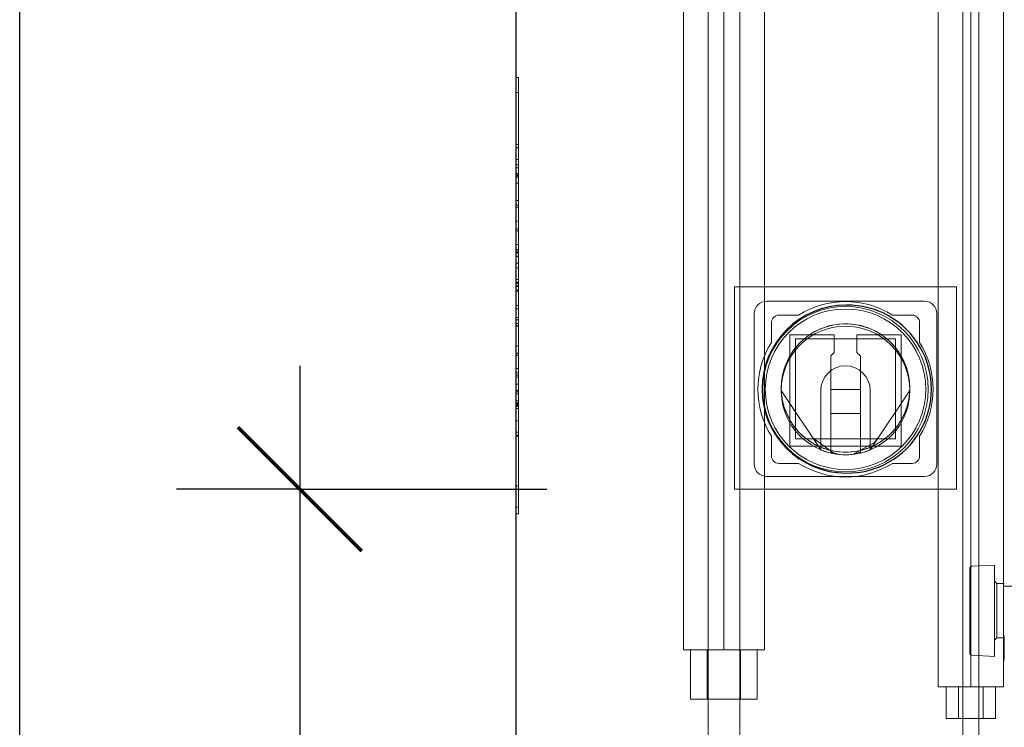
# Model space of a CAD drawing. Header units: millimetres. Extents: x -14962 to -11715, y -600 to 2729.
# Tile 21 of 41: x -14911 to -14512, y 1914 to 2200. Entities that reach past the tile are written whole.
import ezdxf

# ---------------------------------------------------------------- set-up
doc = ezdxf.new("R2010")
doc.units = ezdxf.units.MM
for name, color, linetype, lineweight in [('A-ANNO-DIMS', 211, 'Continuous', 30), ('A-ANNO-DIMS-20', 211, 'Continuous', 30), ('A-GENM', 13, 'Continuous', 18), ('A-WALL', 113, 'Continuous', 25), ('E-ELEC-FIXT', 91, 'Continuous', 18), ('M-EQPM', 50, 'Continuous', 18), ('P-PIPE', 3, 'Continuous', 18), ('P-PIPE-CNTR', 3, 'Continuous', 18)]:
    doc.layers.add(name, color=color, linetype=linetype, lineweight=lineweight)
doc.styles.add('Trebuchet MS', font='trebuc.ttf', dxfattribs={"height": 50})
doc.dimstyles.new('Cotes_linéaires', dxfattribs={"dimscale": 304.8, "dimtxt": 51.547545, "dimasz": 0.164042, "dimexe": 0.164042, "dimexo": 0.0625, "dimgap": 0.013123, "dimtad": 1, "dimdec": 0, "dimzin": 0, "dimdsep": 46, "dimtxsty": 'Trebuchet MS', "dimblk1": 'OBLIQUE', "dimblk2": 'OBLIQUE', "dimsah": 1, "dimcen": 0.09, "dimdle": 0.164042, "dimazin": 0, "dimtfac": 1, "dimtdec": 4, "dimtix": 1, "dimtmove": 0, "dimatfit": 3, "dimfxl": 0.328084, "dimfxlon": 1, "dimtvp": 1, "dimtfill": 1, "dimtolj": 1, "dimtzin": 0, "dimarcsym": 2})

# ---------------------------------------------------------------- blocks, each defined once
blk = doc.blocks.new('Logo_Geometry_SD_3Dx10- - Mur_horizontal-1137753-Elévation Sud')
at = {"layer": 'M-EQPM'}
for p, q in [((-14709.55, 2167.4), (-14709.55, 2176.72)), ((-14709.55, 2176.72), (-14709.55, 2109.1)), ((-14709.55, 2176.72), (-14708.55, 2176.72)), ((-14708.55, 2109.1), (-14708.55, 2176.72)), ((-14708.55, 2176.72), (-14708.55, 2167.4)), ((-14708.55, 2170.69), (-14709.55, 2170.69)), ((-14709.55, 2170.69), (-14709.55, 2114.68)), ((-14708.55, 2114.68), (-14708.55, 2170.69)), ((-14709.55, 2167.4), (-14709.55, 2136.87)), ((-14708.55, 2136.87), (-14708.55, 2167.4)), ((-14708.55, 2149.55), (-14709.55, 2149.55)), ((-14709.55, 2141.75), (-14709.55, 2149.55)), ((-14708.55, 2149.55), (-14708.55, 2141.75)), ((-14709.55, 2148.28), (-14709.55, 2143.47)), ((-14709.55, 2148.28), (-14708.55, 2148.28)), ((-14708.55, 2143.47), (-14708.55, 2148.28)), ((-14709.55, 2143.47), (-14709.55, 2125.07)), ((-14709.55, 2143.47), (-14708.55, 2143.47)), ((-14709.55, 2133.95), (-14709.55, 2141.75)), ((-14708.55, 2125.07), (-14708.55, 2143.47)), ((-14708.55, 2141.75), (-14708.55, 2133.95)), ((-14709.55, 2132.06), (-14709.55, 2141.38)), ((-14709.55, 2141.38), (-14709.55, 2083.1)), ((-14709.55, 2141.38), (-14708.55, 2141.38)), ((-14708.55, 2140.09), (-14709.55, 2140.09)), ((-14709.55, 2140.09), (-14709.55, 2125)), ((-14709.55, 2137.8), (-14709.55, 2033.15)), ((-14709.55, 2033.15), (-14709.55, 2137.8)), ((-14708.55, 2137.8), (-14709.55, 2137.8)), ((-14709.55, 2137.8), (-14708.55, 2137.8)), ((-14708.55, 2083.1), (-14708.55, 2141.38)), ((-14708.55, 2141.38), (-14708.55, 2132.06)), ((-14708.55, 2125), (-14708.55, 2140.09)), ((-14708.55, 2137.8), (-14708.55, 2033.15)), ((-14708.55, 2033.15), (-14708.55, 2137.8)), ((-14709.55, 2031.85), (-14709.55, 2137.38)), ((-14709.55, 2137.38), (-14709.55, 2090.27)), ((-14709.55, 2137.38), (-14708.55, 2137.38)), ((-14709.55, 2090.16), (-14709.55, 2136.87)), ((-14709.55, 2136.87), (-14708.55, 2136.87)), ((-14708.55, 2136.33), (-14709.55, 2136.33)), ((-14709.55, 2136.33), (-14709.55, 2127.41)), ((-14709.55, 2133.95), (-14708.55, 2133.95)), ((-14708.55, 2090.27), (-14708.55, 2137.38)), ((-14708.55, 2137.38), (-14708.55, 2031.85)), ((-14708.55, 2136.87), (-14708.55, 2090.16)), ((-14708.55, 2127.41), (-14708.55, 2136.33)), ((-14709.55, 2132.06), (-14709.55, 2101.53)), ((-14709.55, 2130.51), (-14709.55, 2086.87)), ((-14708.55, 2101.53), (-14708.55, 2132.06)), ((-14708.55, 2086.87), (-14708.55, 2130.51)), ((-14709.55, 2127.41), (-14709.55, 2118.5)), ((-14708.55, 2126.89), (-14709.55, 2126.89)), ((-14709.55, 2115.52), (-14709.55, 2126.89)), ((-14708.55, 2118.5), (-14708.55, 2127.41)), ((-14708.55, 2126.89), (-14708.55, 2115.52)), ((-14709.55, 2125.07), (-14709.55, 2011.02)), ((-14709.55, 2125.07), (-14708.55, 2125.07)), ((-14709.55, 2125), (-14709.55, 2115.52)), ((-14709.55, 2125), (-14708.55, 2125)), ((-14708.55, 2124.18), (-14709.55, 2124.18)), ((-14709.55, 2090.27), (-14709.55, 2124.18)), ((-14709.55, 2124.18), (-14709.55, 2045.05)), ((-14709.55, 2124.18), (-14708.55, 2124.18)), ((-14708.55, 2011.02), (-14708.55, 2125.07)), ((-14708.55, 2115.52), (-14708.55, 2125)), ((-14708.55, 2045.05), (-14708.55, 2124.18)), ((-14708.55, 2124.18), (-14708.55, 2090.27)), ((-14709.55, 2098.3), (-14709.55, 2120.66)), ((-14709.55, 2118.5), (-14708.55, 2118.5)), ((-14708.55, 2120.66), (-14708.55, 2098.3)), ((-14709.55, 2115.52), (-14708.55, 2115.52)), ((-14709.55, 2109.1), (-14709.55, 2114.68)), ((-14709.55, 2114.68), (-14708.55, 2114.68)), ((-14708.55, 2114.68), (-14708.55, 2109.1)), ((-14709.55, 2109.1), (-14708.55, 2109.1)), ((-14708.55, 2107.05), (-14709.55, 2107.05)), ((-14708.55, 2107.05), (-14709.55, 2107.05)), ((-14709.55, 2107.05), (-14709.55, 2106.21)), ((-14709.55, 2107.05), (-14709.55, 2106.14)), ((-14709.55, 2107.05), (-14709.55, 2106.21)), ((-14709.55, 2107.05), (-14709.55, 2106.14)), ((-14708.55, 2107.03), (-14709.55, 2107.03)), ((-14709.55, 2107.03), (-14709.55, 2105.8)), ((-14709.55, 2106.95), (-14709.55, 2092.33)), ((-14709.55, 2106.95), (-14708.55, 2106.95)), ((-14709.55, 2106.21), (-14709.55, 2092.04)), ((-14709.55, 2106.21), (-14709.55, 2092.04)), ((-14709.55, 2106.14), (-14709.55, 2079.5)), ((-14709.55, 2106.14), (-14709.55, 2079.5)), ((-14709.55, 2106.14), (-14708.55, 2106.14)), ((-14709.55, 2106.14), (-14708.55, 2106.14)), ((-14709.55, 2105.8), (-14709.55, 2093.39)), ((-14708.55, 2105.74), (-14709.55, 2105.74)), ((-14709.55, 2105.74), (-14709.55, 2033.15)), ((-14709.55, 2033.15), (-14709.55, 2105.74)), ((-14709.55, 2105.74), (-14709.55, 2050.04)), ((-14709.55, 2050.04), (-14709.55, 2105.74)), ((-14709.55, 2105.74), (-14709.55, 2058.93)), ((-14709.55, 2062.35), (-14709.55, 2105.74)), ((-14709.55, 2105.74), (-14709.55, 2033.15)), ((-14709.55, 2060.66), (-14709.55, 2105.74)), ((-14709.55, 2105.74), (-14709.55, 2094.89)), ((-14709.55, 2105.74), (-14709.55, 2058.93)), ((-14709.55, 2062.35), (-14709.55, 2105.74)), ((-14709.55, 2105.74), (-14709.55, 2033.15)), ((-14709.55, 2060.66), (-14709.55, 2105.74)), ((-14708.55, 2105.74), (-14709.55, 2105.74)), ((-14708.55, 2105.74), (-14709.55, 2105.74)), ((-14709.55, 2105.74), (-14708.55, 2105.74)), ((-14709.55, 2105.74), (-14708.55, 2105.74)), ((-14709.55, 2105.74), (-14708.55, 2105.74)), ((-14709.55, 2105.74), (-14708.55, 2105.74)), ((-14709.55, 2105.74), (-14708.55, 2105.74)), ((-14709.55, 2105.74), (-14708.55, 2105.74)), ((-14708.55, 2105.74), (-14709.55, 2105.74)), ((-14709.55, 2105.74), (-14708.55, 2105.74)), ((-14709.55, 2105.74), (-14708.55, 2105.74)), ((-14709.55, 2105.74), (-14708.55, 2105.74)), ((-14708.55, 2106.14), (-14708.55, 2107.05)), ((-14708.55, 2106.21), (-14708.55, 2107.05)), ((-14708.55, 2106.14), (-14708.55, 2107.05)), ((-14708.55, 2106.21), (-14708.55, 2107.05)), ((-14708.55, 2105.8), (-14708.55, 2107.03)), ((-14708.55, 2092.33), (-14708.55, 2106.95)), ((-14708.55, 2092.04), (-14708.55, 2106.21)), ((-14708.55, 2092.04), (-14708.55, 2106.21)), ((-14708.55, 2079.5), (-14708.55, 2106.14)), ((-14708.55, 2079.5), (-14708.55, 2106.14)), ((-14708.55, 2093.39), (-14708.55, 2105.8)), ((-14708.55, 2105.74), (-14708.55, 2050.04)), ((-14708.55, 2050.04), (-14708.55, 2105.74)), ((-14708.55, 2105.74), (-14708.55, 2033.15)), ((-14708.55, 2033.15), (-14708.55, 2105.74)), ((-14708.55, 2105.74), (-14708.55, 2060.66)), ((-14708.55, 2033.15), (-14708.55, 2105.74)), ((-14708.55, 2105.74), (-14708.55, 2062.35)), ((-14708.55, 2058.93), (-14708.55, 2105.74)), ((-14708.55, 2094.89), (-14708.55, 2105.74)), ((-14708.55, 2105.74), (-14708.55, 2060.66)), ((-14708.55, 2033.15), (-14708.55, 2105.74)), ((-14708.55, 2105.74), (-14708.55, 2062.35)), ((-14708.55, 2058.93), (-14708.55, 2105.74)), ((-14708.55, 2105.54), (-14709.55, 2105.54)), ((-14709.55, 2105.54), (-14709.55, 2104.19)), ((-14709.55, 2031.85), (-14709.55, 2104.44)), ((-14709.55, 2104.44), (-14709.55, 2094.89)), ((-14709.55, 2104.44), (-14709.55, 2031.85)), ((-14709.55, 2031.85), (-14709.55, 2104.44)), ((-14709.55, 2104.44), (-14709.55, 2093.39)), ((-14709.55, 2031.85), (-14709.55, 2104.44)), ((-14709.55, 2104.44), (-14708.55, 2104.44)), ((-14709.55, 2104.44), (-14708.55, 2104.44)), ((-14708.55, 2104.44), (-14709.55, 2104.44)), ((-14709.55, 2104.44), (-14708.55, 2104.44)), ((-14708.55, 2104.44), (-14709.55, 2104.44)), ((-14709.55, 2104.44), (-14708.55, 2104.44)), ((-14709.55, 2104.29), (-14709.55, 2092.22)), ((-14709.55, 2104.29), (-14708.55, 2104.29)), ((-14709.55, 2104.19), (-14709.55, 2090.56)), ((-14708.55, 2104.19), (-14709.55, 2104.19)), ((-14708.55, 2104.19), (-14708.55, 2105.54)), ((-14708.55, 2094.89), (-14708.55, 2104.44)), ((-14708.55, 2104.44), (-14708.55, 2031.85)), ((-14708.55, 2104.44), (-14708.55, 2031.85)), ((-14708.55, 2031.85), (-14708.55, 2104.44)), ((-14708.55, 2104.44), (-14708.55, 2031.85)), ((-14708.55, 2093.39), (-14708.55, 2104.44)), ((-14708.55, 2092.22), (-14708.55, 2104.29)), ((-14708.55, 2090.56), (-14708.55, 2104.19)), ((-14709.55, 2064.16), (-14709.55, 2101.53)), ((-14709.55, 2101.53), (-14708.55, 2101.53)), ((-14709.55, 2099.66), (-14709.55, 2057.16)), ((-14709.55, 2087.58), (-14709.55, 2099.66)), ((-14708.55, 2099.66), (-14709.55, 2099.66)), ((-14709.55, 2092.41), (-14709.55, 2098.3)), ((-14708.55, 2101.53), (-14708.55, 2064.16)), ((-14708.55, 2099.66), (-14708.55, 2087.58)), ((-14708.55, 2057.16), (-14708.55, 2099.66)), ((-14708.55, 2098.3), (-14708.55, 2092.41)), ((-14709.55, 2094.89), (-14709.55, 2076.92)), ((-14709.55, 2094.89), (-14708.55, 2094.89)), ((-14709.55, 2094.89), (-14708.55, 2094.89)), ((-14708.55, 2093.9), (-14709.55, 2093.9)), ((-14709.55, 2093.27), (-14709.55, 2093.9)), ((-14709.55, 2093.27), (-14709.55, 2093.9)), ((-14708.55, 2093.85), (-14709.55, 2093.85)), ((-14708.55, 2093.85), (-14709.55, 2093.85)), ((-14709.55, 2093.29), (-14709.55, 2093.85)), ((-14709.55, 2093.29), (-14709.55, 2093.85)), ((-14708.55, 2093.71), (-14709.55, 2093.71)), ((-14709.55, 2092.33), (-14709.55, 2093.71)), ((-14709.55, 2075.09), (-14709.55, 2093.71)), ((-14708.55, 2076.92), (-14708.55, 2094.89)), ((-14708.55, 2093.9), (-14708.55, 2093.27)), ((-14708.55, 2093.9), (-14708.55, 2093.27)), ((-14708.55, 2093.85), (-14708.55, 2093.29)), ((-14708.55, 2093.85), (-14708.55, 2093.29)), ((-14708.55, 2093.71), (-14708.55, 2075.09)), ((-14708.55, 2093.71), (-14708.55, 2092.33)), ((-14709.55, 2093.39), (-14708.55, 2093.39)), ((-14709.55, 2079.5), (-14709.55, 2093.29)), ((-14709.55, 2084.44), (-14709.55, 2093.29)), ((-14709.55, 2079.5), (-14709.55, 2093.29)), ((-14709.55, 2084.44), (-14709.55, 2093.29)), ((-14709.55, 2093.29), (-14708.55, 2093.29)), ((-14709.55, 2093.29), (-14708.55, 2093.29)), ((-14709.55, 2076.08), (-14709.55, 2093.27)), ((-14709.55, 2076.08), (-14709.55, 2093.27)), ((-14709.55, 2093.27), (-14708.55, 2093.27)), ((-14709.55, 2093.27), (-14708.55, 2093.27)), ((-14708.55, 2093.25), (-14709.55, 2093.25)), ((-14709.55, 2078.66), (-14709.55, 2093.25)), ((-14709.55, 2092.41), (-14709.55, 2080.05)), ((-14709.55, 2092.33), (-14708.55, 2092.33)), ((-14709.55, 2075.24), (-14709.55, 2092.24)), ((-14709.55, 2092.22), (-14709.55, 2076.32)), ((-14709.55, 2092.22), (-14708.55, 2092.22)), ((-14709.55, 2084.44), (-14709.55, 2092.04)), ((-14709.55, 2084.44), (-14709.55, 2092.04)), ((-14709.55, 2092.04), (-14708.55, 2092.04)), ((-14709.55, 2092.04), (-14708.55, 2092.04)), ((-14709.55, 2090.56), (-14709.55, 2077.14)), ((-14709.55, 2090.56), (-14708.55, 2090.56)), ((-14709.55, 2090.27), (-14709.55, 2080.27)), ((-14709.55, 2080.27), (-14709.55, 2090.27)), ((-14709.55, 2083.1), (-14709.55, 2090.16)), ((-14709.55, 2090.16), (-14708.55, 2090.16)), ((-14708.55, 2093.29), (-14708.55, 2084.44)), ((-14708.55, 2093.29), (-14708.55, 2079.5)), ((-14708.55, 2093.29), (-14708.55, 2084.44)), ((-14708.55, 2093.29), (-14708.55, 2079.5)), ((-14708.55, 2093.27), (-14708.55, 2076.08)), ((-14708.55, 2093.27), (-14708.55, 2076.08)), ((-14708.55, 2093.25), (-14708.55, 2078.66)), ((-14708.55, 2080.05), (-14708.55, 2092.41)), ((-14708.55, 2092.24), (-14708.55, 2075.24)), ((-14708.55, 2076.32), (-14708.55, 2092.22)), ((-14708.55, 2092.04), (-14708.55, 2084.44)), ((-14708.55, 2092.04), (-14708.55, 2084.44)), ((-14708.55, 2077.14), (-14708.55, 2090.56)), ((-14708.55, 2080.27), (-14708.55, 2090.27)), ((-14708.55, 2090.27), (-14708.55, 2080.27)), ((-14708.55, 2090.16), (-14708.55, 2083.1)), ((-14709.55, 2087.58), (-14709.55, 2056.24)), ((-14709.55, 2086.87), (-14709.55, 2079.28)), ((-14708.55, 2056.24), (-14708.55, 2087.58)), ((-14708.55, 2079.28), (-14708.55, 2086.87)), ((-14709.55, 2084.44), (-14708.55, 2084.44)), ((-14709.55, 2084.44), (-14708.55, 2084.44)), ((-14709.55, 2083.1), (-14708.55, 2083.1)), ((-14709.55, 2080.27), (-14709.55, 2031.85)), ((-14709.55, 2045.05), (-14709.55, 2080.27)), ((-14709.55, 2080.05), (-14709.55, 2043.64)), ((-14709.55, 2073.78), (-14709.55, 2079.5)), ((-14709.55, 2079.5), (-14709.55, 2033.15)), ((-14709.55, 2073.78), (-14709.55, 2079.5)), ((-14709.55, 2079.5), (-14709.55, 2033.15)), ((-14709.55, 2079.5), (-14708.55, 2079.5)), ((-14709.55, 2079.5), (-14708.55, 2079.5)), ((-14709.55, 2071.93), (-14709.55, 2079.28)), ((-14709.55, 2031.85), (-14709.55, 2078.66)), ((-14709.55, 2078.66), (-14708.55, 2078.66)), ((-14708.55, 2031.85), (-14708.55, 2080.27)), ((-14708.55, 2080.27), (-14708.55, 2045.05)), ((-14708.55, 2043.64), (-14708.55, 2080.05)), ((-14708.55, 2033.15), (-14708.55, 2079.5)), ((-14708.55, 2079.5), (-14708.55, 2073.78)), ((-14708.55, 2033.15), (-14708.55, 2079.5)), ((-14708.55, 2079.5), (-14708.55, 2073.78)), ((-14708.55, 2079.28), (-14708.55, 2071.93)), ((-14708.55, 2078.66), (-14708.55, 2031.85)), ((-14709.55, 2077.14), (-14709.55, 2065.14)), ((-14709.55, 2077.14), (-14708.55, 2077.14)), ((-14709.55, 2076.92), (-14709.55, 2031.85)), ((-14709.55, 2076.32), (-14709.55, 2064.24)), ((-14709.55, 2076.32), (-14708.55, 2076.32)), ((-14708.55, 2076.08), (-14709.55, 2076.08)), ((-14709.55, 2076.08), (-14708.55, 2076.08)), ((-14709.55, 2075.24), (-14709.55, 2031.85)), ((-14709.55, 2075.09), (-14709.55, 2031.85)), ((-14709.55, 2073.78), (-14709.55, 2068.48)), ((-14709.55, 2073.78), (-14709.55, 2068.48)), ((-14708.55, 2065.14), (-14708.55, 2077.14)), ((-14708.55, 2031.85), (-14708.55, 2076.92)), ((-14708.55, 2064.24), (-14708.55, 2076.32)), ((-14708.55, 2031.85), (-14708.55, 2075.24)), ((-14708.55, 2031.85), (-14708.55, 2075.09)), ((-14708.55, 2068.48), (-14708.55, 2073.78)), ((-14708.55, 2068.48), (-14708.55, 2073.78)), ((-14709.55, 2052.51), (-14709.55, 2071.93)), ((-14708.55, 2071.93), (-14708.55, 2052.51)), ((-14709.55, 2068.48), (-14709.55, 2032.58)), ((-14709.55, 2068.48), (-14709.55, 2032.58)), ((-14709.55, 2052.47), (-14709.55, 2068.13)), ((-14709.55, 2068.13), (-14709.55, 2062.99)), ((-14709.55, 2052.47), (-14709.55, 2068.13)), ((-14709.55, 2068.13), (-14709.55, 2062.99)), ((-14709.55, 2068.13), (-14708.55, 2068.13)), ((-14709.55, 2068.13), (-14708.55, 2068.13)), ((-14708.55, 2032.58), (-14708.55, 2068.48)), ((-14708.55, 2032.58), (-14708.55, 2068.48)), ((-14708.55, 2062.99), (-14708.55, 2068.13)), ((-14708.55, 2068.13), (-14708.55, 2052.47)), ((-14708.55, 2062.99), (-14708.55, 2068.13)), ((-14708.55, 2068.13), (-14708.55, 2052.47)), ((-14709.55, 2065.14), (-14709.55, 2032.99)), ((-14709.55, 2065.14), (-14708.55, 2065.14)), ((-14709.55, 2045.74), (-14709.55, 2064.24)), ((-14708.55, 2064.24), (-14709.55, 2064.24)), ((-14709.55, 2064.24), (-14708.55, 2064.24)), ((-14709.55, 2057.16), (-14709.55, 2064.16)), ((-14709.55, 2064.16), (-14708.55, 2064.16)), ((-14709.55, 2043.86), (-14709.55, 2062.99)), ((-14709.55, 2043.86), (-14709.55, 2062.99)), ((-14709.55, 2045.35), (-14709.55, 2062.35)), ((-14709.55, 2045.35), (-14709.55, 2062.35)), ((-14708.55, 2032.99), (-14708.55, 2065.14)), ((-14708.55, 2064.24), (-14708.55, 2045.74)), ((-14708.55, 2064.16), (-14708.55, 2057.16)), ((-14708.55, 2062.99), (-14708.55, 2043.86)), ((-14708.55, 2062.99), (-14708.55, 2043.86)), ((-14708.55, 2062.35), (-14708.55, 2045.35)), ((-14708.55, 2062.35), (-14708.55, 2045.35)), ((-14709.55, 2060.66), (-14709.55, 2042.69)), ((-14709.55, 2060.66), (-14709.55, 2042.69)), ((-14709.55, 2044.33), (-14709.55, 2058.93)), ((-14709.55, 2044.33), (-14709.55, 2058.93)), ((-14708.55, 2058.93), (-14709.55, 2058.93)), ((-14709.55, 2058.93), (-14708.55, 2058.93)), ((-14709.55, 2044.85), (-14709.55, 2058.89)), ((-14709.55, 2049.41), (-14709.55, 2058.89)), ((-14708.55, 2058.89), (-14709.55, 2058.89)), ((-14708.55, 2042.69), (-14708.55, 2060.66)), ((-14708.55, 2042.69), (-14708.55, 2060.66)), ((-14708.55, 2058.93), (-14708.55, 2044.33)), ((-14708.55, 2058.93), (-14708.55, 2044.33)), ((-14708.55, 2058.89), (-14708.55, 2049.41)), ((-14708.55, 2058.89), (-14708.55, 2044.85)), ((-14709.55, 2057.16), (-14708.55, 2057.16)), ((-14709.55, 2037.75), (-14709.55, 2056.24)), ((-14709.55, 2056.24), (-14708.55, 2056.24)), ((-14709.55, 2045.74), (-14709.55, 2055.42)), ((-14709.55, 2055.42), (-14709.55, 2048.6)), ((-14709.55, 2055.42), (-14708.55, 2055.42)), ((-14708.55, 2056.24), (-14708.55, 2037.75)), ((-14708.55, 2048.6), (-14708.55, 2055.42)), ((-14708.55, 2055.42), (-14708.55, 2045.74)), ((-14709.55, 2052.51), (-14708.55, 2052.51)), ((-14709.55, 2047.05), (-14709.55, 2052.47)), ((-14709.55, 2047.05), (-14709.55, 2052.47)), ((-14709.55, 2050.04), (-14708.55, 2050.04)), ((-14708.55, 2052.47), (-14708.55, 2047.05)), ((-14708.55, 2052.47), (-14708.55, 2047.05)), ((-14709.55, 2049.41), (-14709.55, 2031.65)), ((-14709.55, 2049.41), (-14708.55, 2049.41)), ((-14709.55, 2048.6), (-14709.55, 2032.99)), ((-14709.55, 2048.6), (-14708.55, 2048.6)), ((-14709.55, 2043.86), (-14709.55, 2047.05)), ((-14709.55, 2043.86), (-14709.55, 2047.05)), ((-14708.55, 2031.65), (-14708.55, 2049.41)), ((-14708.55, 2032.99), (-14708.55, 2048.6)), ((-14708.55, 2047.05), (-14708.55, 2043.86)), ((-14708.55, 2047.05), (-14708.55, 2043.86)), ((-14709.55, 2044.76), (-14709.55, 2045.74)), ((-14709.55, 2045.74), (-14708.55, 2045.74)), ((-14709.55, 2045.05), (-14708.55, 2045.05)), ((-14708.55, 2045.05), (-14709.55, 2045.05)), ((-14709.55, 2044.85), (-14708.55, 2044.85)), ((-14709.55, 2044.76), (-14708.55, 2044.76)), ((-14709.55, 2044.33), (-14708.55, 2044.33)), ((-14709.55, 2044.33), (-14708.55, 2044.33)), ((-14709.55, 2043.86), (-14708.55, 2043.86)), ((-14709.55, 2043.86), (-14708.55, 2043.86)), ((-14709.55, 2043.64), (-14708.55, 2043.64)), ((-14709.55, 2033.15), (-14709.55, 2043.46)), ((-14709.55, 2043.46), (-14709.55, 2032.58)), ((-14709.55, 2033.15), (-14709.55, 2043.46)), ((-14709.55, 2043.46), (-14709.55, 2032.58)), ((-14709.55, 2043.46), (-14708.55, 2043.46)), ((-14709.55, 2043.46), (-14708.55, 2043.46)), ((-14709.55, 2033.15), (-14709.55, 2042.69)), ((-14709.55, 2042.69), (-14709.55, 2031.85)), ((-14709.55, 2033.15), (-14709.55, 2042.69)), ((-14709.55, 2042.69), (-14709.55, 2031.85)), ((-14709.55, 2042.69), (-14708.55, 2042.69)), ((-14709.55, 2042.69), (-14708.55, 2042.69)), ((-14709.55, 2042.69), (-14708.55, 2042.69)), ((-14709.55, 2042.69), (-14708.55, 2042.69)), ((-14708.55, 2045.74), (-14708.55, 2044.76)), ((-14708.55, 2032.58), (-14708.55, 2043.46)), ((-14708.55, 2043.46), (-14708.55, 2033.15)), ((-14708.55, 2032.58), (-14708.55, 2043.46)), ((-14708.55, 2043.46), (-14708.55, 2033.15)), ((-14708.55, 2031.85), (-14708.55, 2042.69)), ((-14708.55, 2042.69), (-14708.55, 2033.15)), ((-14708.55, 2031.85), (-14708.55, 2042.69)), ((-14708.55, 2042.69), (-14708.55, 2033.15)), ((-14709.55, 2011.38), (-14709.55, 2037.75)), ((-14709.55, 2037.75), (-14708.55, 2037.75)), ((-14708.55, 2037.75), (-14708.55, 2011.38)), ((-14708.55, 2033.15), (-14709.55, 2033.15)), ((-14708.55, 2033.15), (-14709.55, 2033.15)), ((-14709.55, 2033.15), (-14708.55, 2033.15)), ((-14709.55, 2033.15), (-14708.55, 2033.15)), ((-14709.55, 2033.15), (-14708.55, 2033.15)), ((-14709.55, 2033.15), (-14708.55, 2033.15)), ((-14709.55, 2033.15), (-14708.55, 2033.15)), ((-14709.55, 2033.15), (-14708.55, 2033.15)), ((-14708.55, 2033.15), (-14709.55, 2033.15)), ((-14709.55, 2033.15), (-14708.55, 2033.15)), ((-14709.55, 2033.15), (-14708.55, 2033.15)), ((-14709.55, 2033.15), (-14708.55, 2033.15)), ((-14709.55, 2032.99), (-14709.55, 2031.56)), ((-14709.55, 2032.58), (-14709.55, 2031.6)), ((-14709.55, 2032.58), (-14709.55, 2031.6)), ((-14709.55, 2031.85), (-14708.55, 2031.85)), ((-14709.55, 2031.85), (-14708.55, 2031.85)), ((-14708.55, 2031.85), (-14709.55, 2031.85)), ((-14709.55, 2031.85), (-14708.55, 2031.85)), ((-14709.55, 2031.85), (-14708.55, 2031.85)), ((-14709.55, 2031.85), (-14708.55, 2031.85)), ((-14709.55, 2031.85), (-14708.55, 2031.85)), ((-14709.55, 2031.85), (-14708.55, 2031.85)), ((-14709.55, 2031.85), (-14708.55, 2031.85)), ((-14709.55, 2031.85), (-14708.55, 2031.85)), ((-14708.55, 2031.85), (-14709.55, 2031.85)), ((-14709.55, 2031.65), (-14708.55, 2031.65)), ((-14709.55, 2031.6), (-14708.55, 2031.6)), ((-14709.55, 2031.6), (-14708.55, 2031.6)), ((-14709.55, 2031.56), (-14708.55, 2031.56)), ((-14708.55, 2031.56), (-14708.55, 2032.99)), ((-14708.55, 2031.6), (-14708.55, 2032.58)), ((-14708.55, 2031.6), (-14708.55, 2032.58)), ((-14709.55, 2011.38), (-14709.55, 2002.77)), ((-14709.55, 2011.38), (-14708.55, 2011.38)), ((-14709.55, 2011.02), (-14709.55, 2000)), ((-14708.55, 2002.77), (-14708.55, 2011.38)), ((-14708.55, 2000), (-14708.55, 2011.02)), ((-14709.55, 2002.77), (-14709.55, 2000)), ((-14709.55, 2002.77), (-14708.55, 2002.77)), ((-14708.55, 2000), (-14708.55, 2002.77)), ((-14709.55, 2000), (-14708.55, 2000))]:
    blk.add_line(p, q, dxfattribs=at)
blk = doc.blocks.new('HC_Heat Pump_GM_Saunier Duval_GeniaSet TEK_IS_kit complet_2C - HA 10-7_2 STB-985960-Elévation Sud')
at = {"layer": 'M-EQPM'}
for p, q in [((-14515.77, 1979.28), (-14525, 1978.8)), ((-14515.77, 1979.28), (-14515.77, 1942.34)), ((-14515.77, 1979.28), (-14515.77, 1942.34)), ((-14514.81, 1971.78), (-14515.77, 1972.74)), ((-14515.77, 1972.74), (-14515.77, 1948.89)), ((-14515.77, 1972.74), (-14515.77, 1948.89)), ((-14511.77, 1971.78), (-14514.81, 1971.78)), ((-14514.81, 1971.78), (-14514.81, 1949.85)), ((-14514.81, 1971.78), (-14514.81, 1949.85)), ((-14494.77, 1970.81), (-14511.77, 1970.81)), ((-14511.77, 1950.81), (-14511.77, 1940.81)), ((-14515.77, 1948.89), (-14514.81, 1949.85)), ((-14514.81, 1949.85), (-14511.77, 1949.85)), ((-14632.05, 1945), (-14638.8, 1945)), ((-14638.8, 1945), (-14632.05, 1945)), ((-14638.8, 1925), (-14638.8, 1945)), ((-14618.55, 1945), (-14632.05, 1945)), ((-14632.05, 1945), (-14618.55, 1945)), ((-14632.05, 1925), (-14632.05, 1945)), ((-14632.05, 1925), (-14632.05, 1945)), ((-14631.65, 1945), (-14631.65, 1900)), ((-14618.95, 1945), (-14631.65, 1945)), ((-14618.95, 1945), (-14631.65, 1945)), ((-14618.95, 1900), (-14618.95, 1945)), ((-14618.55, 1945), (-14611.8, 1945)), ((-14611.8, 1945), (-14618.55, 1945)), ((-14618.55, 1945), (-14618.55, 1925)), ((-14618.55, 1925), (-14618.55, 1945)), ((-14611.8, 1925), (-14611.8, 1945)), ((-14525, 1942.83), (-14515.77, 1942.34)), ((-14530.3, 1930), (-14535.3, 1930)), ((-14535.3, 1930), (-14530.3, 1930)), ((-14535.3, 1917.21), (-14535.3, 1930)), ((-14520.3, 1930), (-14530.3, 1930)), ((-14530.3, 1930), (-14520.3, 1930)), ((-14530.3, 1917.21), (-14530.3, 1930)), ((-14530.3, 1917.21), (-14530.3, 1930)), ((-14528.5, 1930), (-14528.5, 1900)), ((-14522.1, 1930), (-14528.5, 1930)), ((-14522.1, 1930), (-14528.5, 1930)), ((-14522.1, 1900), (-14522.1, 1930)), ((-14520.3, 1930), (-14515.3, 1930)), ((-14515.3, 1930), (-14520.3, 1930)), ((-14520.3, 1930), (-14520.3, 1917.21)), ((-14520.3, 1917.21), (-14520.3, 1930)), ((-14515.3, 1917.21), (-14515.3, 1930)), ((-14632.05, 1925), (-14638.8, 1925)), ((-14638.8, 1925), (-14632.05, 1925)), ((-14618.55, 1925), (-14632.05, 1925)), ((-14632.05, 1925), (-14618.55, 1925)), ((-14618.55, 1925), (-14611.8, 1925)), ((-14611.8, 1925), (-14618.55, 1925)), ((-14530.3, 1917.21), (-14535.3, 1917.21)), ((-14535.3, 1917.21), (-14530.3, 1917.21)), ((-14520.3, 1917.21), (-14530.3, 1917.21)), ((-14530.3, 1917.21), (-14520.3, 1917.21)), ((-14520.3, 1917.21), (-14515.3, 1917.21)), ((-14515.3, 1917.21), (-14520.3, 1917.21))]:
    blk.add_line(p, q, dxfattribs=at)
at = {"layer": 'M-EQPM', "flags": 128}
for points in [[(-14525.77, 1977.99), (-14525.77, 1978.02), (-14525.77, 1978.05), (-14525.76, 1978.08), (-14525.76, 1978.12), (-14525.75, 1978.15), (-14525.75, 1978.18), (-14525.74, 1978.21), (-14525.73, 1978.24), (-14525.72, 1978.27), (-14525.7, 1978.3), (-14525.69, 1978.33), (-14525.68, 1978.36), (-14525.66, 1978.39), (-14525.64, 1978.42), (-14525.63, 1978.45), (-14525.61, 1978.47), (-14525.59, 1978.5), (-14525.57, 1978.52), (-14525.54, 1978.55), (-14525.52, 1978.57), (-14525.5, 1978.59), (-14525.47, 1978.62), (-14525.45, 1978.64), (-14525.42, 1978.65), (-14525.39, 1978.67), (-14525.37, 1978.69), (-14525.34, 1978.71), (-14525.31, 1978.72), (-14525.28, 1978.73), (-14525.25, 1978.75), (-14525.22, 1978.76), (-14525.19, 1978.77), (-14525.16, 1978.78), (-14525.12, 1978.78), (-14525.09, 1978.79), (-14525.06, 1978.8), (-14525.03, 1978.8), (-14525, 1978.8)], [(-14525.77, 1943.64), (-14525.77, 1943.65), (-14525.77, 1943.69), (-14525.77, 1943.76), (-14525.77, 1943.86), (-14525.77, 1943.98), (-14525.77, 1944.13), (-14525.77, 1944.31), (-14525.77, 1944.51), (-14525.77, 1944.74), (-14525.77, 1944.99), (-14525.77, 1945.27), (-14525.77, 1945.58), (-14525.77, 1945.91), (-14525.77, 1946.26), (-14525.77, 1946.64), (-14525.77, 1947.04), (-14525.77, 1947.46), (-14525.77, 1947.9), (-14525.77, 1948.36), (-14525.77, 1948.85), (-14525.77, 1949.35), (-14525.77, 1949.87), (-14525.77, 1950.41), (-14525.77, 1950.96), (-14525.77, 1951.53), (-14525.77, 1952.12), (-14525.77, 1952.72), (-14525.77, 1953.33), (-14525.77, 1953.95), (-14525.77, 1954.59), (-14525.77, 1955.24), (-14525.77, 1955.89), (-14525.77, 1956.55), (-14525.77, 1957.22), (-14525.77, 1957.89), (-14525.77, 1958.57), (-14525.77, 1959.26), (-14525.77, 1959.94), (-14525.77, 1960.63), (-14525.77, 1961.31), (-14525.77, 1962), (-14525.77, 1962.68), (-14525.77, 1963.37), (-14525.77, 1964.04), (-14525.77, 1964.72), (-14525.77, 1965.38), (-14525.77, 1966.04), (-14525.77, 1966.69), (-14525.77, 1967.33), (-14525.77, 1967.96), (-14525.77, 1968.58), (-14525.77, 1969.19), (-14525.77, 1969.78), (-14525.77, 1970.36), (-14525.77, 1970.92), (-14525.77, 1971.47), (-14525.77, 1972), (-14525.77, 1972.51), (-14525.77, 1973), (-14525.77, 1973.48), (-14525.77, 1973.93), (-14525.77, 1974.36), (-14525.77, 1974.77), (-14525.77, 1975.16), (-14525.77, 1975.53), (-14525.77, 1975.87), (-14525.77, 1976.19), (-14525.77, 1976.48), (-14525.77, 1976.75), (-14525.77, 1976.99), (-14525.77, 1977.21), (-14525.77, 1977.4), (-14525.77, 1977.57), (-14525.77, 1977.7), (-14525.77, 1977.82), (-14525.77, 1977.9), (-14525.77, 1977.95), (-14525.77, 1977.98), (-14525.77, 1977.99)], [(-14525.77, 1977.99), (-14525.77, 1977.97), (-14525.77, 1977.93), (-14525.77, 1977.86), (-14525.77, 1977.77), (-14525.77, 1977.64), (-14525.77, 1977.49), (-14525.77, 1977.32), (-14525.77, 1977.12), (-14525.77, 1976.89), (-14525.77, 1976.63), (-14525.77, 1976.35), (-14525.77, 1976.05), (-14525.77, 1975.72), (-14525.77, 1975.36), (-14525.77, 1974.99), (-14525.77, 1974.59), (-14525.77, 1974.17), (-14525.77, 1973.72), (-14525.77, 1973.26), (-14525.77, 1972.78), (-14525.77, 1972.28), (-14525.77, 1971.76), (-14525.77, 1971.22), (-14525.77, 1970.66), (-14525.77, 1970.09), (-14525.77, 1969.51), (-14525.77, 1968.91), (-14525.77, 1968.3), (-14525.77, 1967.67), (-14525.77, 1967.04), (-14525.77, 1966.39), (-14525.77, 1965.74), (-14525.77, 1965.08), (-14525.77, 1964.41), (-14525.77, 1963.73), (-14525.77, 1963.05), (-14525.77, 1962.37), (-14525.77, 1961.69), (-14525.77, 1961), (-14525.77, 1960.31), (-14525.77, 1959.63), (-14525.77, 1958.94), (-14525.77, 1958.26), (-14525.77, 1957.58), (-14525.77, 1956.91), (-14525.77, 1956.25), (-14525.77, 1955.59), (-14525.77, 1954.94), (-14525.77, 1954.3), (-14525.77, 1953.67), (-14525.77, 1953.05), (-14525.77, 1952.44), (-14525.77, 1951.85), (-14525.77, 1951.27), (-14525.77, 1950.71), (-14525.77, 1950.16), (-14525.77, 1949.63), (-14525.77, 1949.12), (-14525.77, 1948.62), (-14525.77, 1948.15), (-14525.77, 1947.7), (-14525.77, 1947.26), (-14525.77, 1946.85), (-14525.77, 1946.46), (-14525.77, 1946.1), (-14525.77, 1945.75), (-14525.77, 1945.44), (-14525.77, 1945.14), (-14525.77, 1944.87), (-14525.77, 1944.63), (-14525.77, 1944.41), (-14525.77, 1944.22), (-14525.77, 1944.06), (-14525.77, 1943.92), (-14525.77, 1943.81), (-14525.77, 1943.73), (-14525.77, 1943.67), (-14525.77, 1943.64), (-14525.77, 1943.64)], [(-14525, 1942.83), (-14525.03, 1942.83), (-14525.06, 1942.83), (-14525.09, 1942.84), (-14525.13, 1942.84), (-14525.16, 1942.85), (-14525.19, 1942.86), (-14525.22, 1942.87), (-14525.25, 1942.88), (-14525.28, 1942.89), (-14525.31, 1942.91), (-14525.34, 1942.92), (-14525.37, 1942.94), (-14525.4, 1942.95), (-14525.42, 1942.97), (-14525.45, 1942.99), (-14525.47, 1943.01), (-14525.5, 1943.03), (-14525.52, 1943.06), (-14525.55, 1943.08), (-14525.57, 1943.1), (-14525.59, 1943.13), (-14525.61, 1943.15), (-14525.63, 1943.18), (-14525.65, 1943.21), (-14525.66, 1943.24), (-14525.68, 1943.26), (-14525.69, 1943.29), (-14525.71, 1943.32), (-14525.72, 1943.35), (-14525.73, 1943.38), (-14525.74, 1943.42), (-14525.75, 1943.45), (-14525.75, 1943.48), (-14525.76, 1943.51), (-14525.76, 1943.54), (-14525.77, 1943.58), (-14525.77, 1943.61), (-14525.77, 1943.64)]]:
    blk.add_lwpolyline(points, dxfattribs=at)
blk = doc.blocks.new('Legrand Sorties de câbles - Prise courant-1079661-Elévation Sud')
at = {"layer": 'E-ELEC-FIXT'}
for p, q in [((-14598.58, 2027.5), (-14598.58, 2072.5)), ((-14598.58, 2072.5), (-14580.65, 2072.5)), ((-14580.65, 2072.5), (-14598.58, 2072.5)), ((-14598.58, 2072.5), (-14598.58, 2027.5)), ((-14580.65, 2072.5), (-14580.65, 2065.41)), ((-14580.65, 2065.41), (-14580.65, 2072.5)), ((-14571.51, 2065.41), (-14571.51, 2072.5)), ((-14571.51, 2072.5), (-14553.58, 2072.5)), ((-14553.58, 2072.5), (-14571.51, 2072.5)), ((-14571.51, 2072.5), (-14571.51, 2065.41)), ((-14553.58, 2072.5), (-14553.58, 2027.5)), ((-14553.58, 2027.5), (-14553.58, 2072.5)), ((-14580.65, 2065.41), (-14582.09, 2063.97)), ((-14582.09, 2063.97), (-14580.65, 2065.41)), ((-14582.09, 2063.97), (-14582.09, 2040.68)), ((-14582.09, 2040.68), (-14582.09, 2063.97)), ((-14570.07, 2063.97), (-14571.51, 2065.41)), ((-14571.51, 2065.41), (-14570.07, 2063.97)), ((-14570.07, 2040.68), (-14570.07, 2063.97)), ((-14570.07, 2063.97), (-14570.07, 2040.68)), ((-14586.08, 2025.96), (-14602.11, 2050)), ((-14586.08, 2050), (-14586.08, 2025.96)), ((-14570.08, 2050.35), (-14582.09, 2050.35)), ((-14582.09, 2050.35), (-14582.09, 2024.67)), ((-14582.08, 2050.35), (-14570.08, 2050.35)), ((-14570.08, 2024.66), (-14570.08, 2050.35)), ((-14566.08, 2025.96), (-14566.08, 2050)), ((-14566.08, 2025.96), (-14550.04, 2050)), ((-14582.09, 2040.68), (-14576.08, 2040.68)), ((-14576.08, 2040.68), (-14582.09, 2040.68)), ((-14576.08, 2040.68), (-14570.07, 2040.68)), ((-14570.07, 2040.68), (-14576.08, 2040.68)), ((-14553.58, 2027.5), (-14598.58, 2027.5)), ((-14598.58, 2027.5), (-14553.58, 2027.5)), ((-14582.09, 2024.91), (-14582.09, 2024.67)), ((-14570.08, 2024.66), (-14570.08, 2024.9))]:
    blk.add_line(p, q, dxfattribs=at)
at = {"layer": 'E-ELEC-FIXT', "flags": 128}
for points in [[(-14589.29, 2030.78), (-14581.06, 2024.73), (-14579.4, 2024.3)], [(-14572.75, 2024.3), (-14564.29, 2028.97), (-14562.86, 2030.78)], [(-14582.09, 2024.91), (-14581.71, 2024.87), (-14580.67, 2024.6), (-14579.08, 2024.23), (-14577.12, 2023.99), (-14575.03, 2023.99), (-14573.08, 2024.23), (-14571.49, 2024.6), (-14570.44, 2024.87), (-14570.08, 2024.9)]]:
    blk.add_lwpolyline(points, dxfattribs=at)
at = {"layer": 'E-ELEC-FIXT'}
for radius, start, end in [(26.04, 0, 180), (10, 0, 180), (26.04, 180, 256.6572), (26.04, 283.3228, 0), (26.04, 247.4145, 292.5855)]:
    blk.add_arc((-14576.08, 2050), radius, start, end, dxfattribs=at)
blk = doc.blocks.new('Legrand Boite encastrement batibox 1 poste1 - 1 poste-1079662-Elévation Sud')
at = {"layer": 'E-ELEC-FIXT'}
for p, q in [((-14603.08, 2080.49), (-14595.06, 2080.49)), ((-14595.06, 2080.49), (-14603.08, 2080.49)), ((-14557.1, 2080.49), (-14549.08, 2080.49)), ((-14549.08, 2080.49), (-14557.1, 2080.49)), ((-14606.08, 2069.47), (-14606.08, 2077.49)), ((-14606.08, 2077.49), (-14606.08, 2069.47)), ((-14546.08, 2077.49), (-14546.08, 2069.47)), ((-14546.08, 2069.47), (-14546.08, 2077.49)), ((-14606.08, 2023.49), (-14606.08, 2031.51)), ((-14606.08, 2031.51), (-14606.08, 2023.49)), ((-14546.08, 2031.51), (-14546.08, 2023.49)), ((-14546.08, 2023.49), (-14546.08, 2031.51)), ((-14595.06, 2020.49), (-14603.08, 2020.49)), ((-14603.08, 2020.49), (-14595.06, 2020.49)), ((-14549.08, 2020.49), (-14557.1, 2020.49)), ((-14557.1, 2020.49), (-14549.08, 2020.49))]:
    blk.add_line(p, q, dxfattribs=at)
for centre, radius, start, end in [((-14576.08, 2050.49), 35.5, 57.6795, 122.3205), ((-14576.08, 2050.49), 35.5, 57.6795, 122.3205), ((-14576.08, 2050.49), 33.5, 90, 270), ((-14576.08, 2050.49), 33.5, 90, 270), ((-14576.08, 2050.49), 32.5, 90, 270), ((-14576.08, 2050.49), 32.5, 90, 270), ((-14576.08, 2050.49), 33.5, 270, 90), ((-14576.08, 2050.49), 33.5, 270, 90), ((-14576.08, 2050.49), 32.5, 270, 90), ((-14576.08, 2050.49), 32.5, 270, 90), ((-14603.08, 2077.49), 3, 90, 180), ((-14603.08, 2077.49), 3, 90, 180), ((-14549.08, 2077.49), 3, 0, 90), ((-14549.08, 2077.49), 3, 360, 90), ((-14576.08, 2050.49), 35.5, 147.6795, 212.3205), ((-14576.08, 2050.49), 35.5, 147.6795, 212.3205), ((-14576.08, 2050.49), 35.5, 327.6795, 32.3205), ((-14576.08, 2050.49), 35.5, 327.6795, 32.3205), ((-14603.08, 2023.49), 3, 180, 270), ((-14603.08, 2023.49), 3, 180, 270), ((-14549.08, 2023.49), 3, 270, 0), ((-14549.08, 2023.49), 3, 270, 0), ((-14576.08, 2050.49), 35.5, 237.6795, 302.3205), ((-14576.08, 2050.49), 35.5, 237.6795, 302.3205)]:
    blk.add_arc(centre, radius, start, end, dxfattribs=at)
blk = doc.blocks.new('Legrand plaque2 - 1 poste-1079663-Elévation Sud')
at = {"layer": 'E-ELEC-FIXT'}
for p, q in [((-14531.08, 2092), (-14621.08, 2092)), ((-14621.08, 2092), (-14621.08, 2010)), ((-14531.08, 2092), (-14621.08, 2092)), ((-14531.08, 2010), (-14531.08, 2092)), ((-14621.08, 2010), (-14531.08, 2010)), ((-14621.08, 2010), (-14531.08, 2010))]:
    blk.add_line(p, q, dxfattribs=at)
at = {"layer": 'E-ELEC-FIXT', "flags": 128}
for points in [[(-14621.08, 2010), (-14621.08, 2010.38), (-14621.08, 2011.52), (-14621.08, 2013.39), (-14621.08, 2015.97), (-14621.08, 2019.2), (-14621.08, 2023.02), (-14621.08, 2027.36), (-14621.08, 2032.14), (-14621.08, 2037.27), (-14621.08, 2042.66), (-14621.08, 2048.2), (-14621.08, 2053.8), (-14621.08, 2059.34), (-14621.08, 2064.73), (-14621.08, 2069.86), (-14621.08, 2074.64), (-14621.08, 2078.98), (-14621.08, 2082.8), (-14621.08, 2086.03), (-14621.08, 2088.61), (-14621.08, 2090.48), (-14621.08, 2091.62), (-14621.08, 2092)], [(-14531.08, 2092), (-14531.08, 2091.62), (-14531.08, 2090.48), (-14531.08, 2088.61), (-14531.08, 2086.03), (-14531.08, 2082.8), (-14531.08, 2078.98), (-14531.08, 2074.64), (-14531.08, 2069.86), (-14531.08, 2064.73), (-14531.08, 2059.34), (-14531.08, 2053.8), (-14531.08, 2048.2), (-14531.08, 2042.66), (-14531.08, 2037.27), (-14531.08, 2032.14), (-14531.08, 2027.36), (-14531.08, 2023.02), (-14531.08, 2019.2), (-14531.08, 2015.97), (-14531.08, 2013.39), (-14531.08, 2011.52), (-14531.08, 2010.38), (-14531.08, 2010)]]:
    blk.add_lwpolyline(points, dxfattribs=at)
at = {"layer": 'E-ELEC-FIXT'}
for start, end in [(360, 180), (180, 360)]:
    blk.add_arc((-14576.08, 2051), 26, start, end, dxfattribs=at)
for points in [[(-14602.08, 2051), (-14602.08, 2054.03), (-14601, 2060.09), (-14596.41, 2068.05), (-14589.34, 2073.98), (-14580.69, 2077.13), (-14571.48, 2077.13), (-14562.81, 2073.98), (-14555.76, 2068.07), (-14551.15, 2060.09), (-14550.08, 2054.03), (-14550.08, 2051)], [(-14550.08, 2051), (-14550.08, 2047.97), (-14551.15, 2041.91), (-14555.76, 2033.93), (-14562.81, 2028.02), (-14571.48, 2024.87), (-14580.69, 2024.87), (-14589.34, 2028.02), (-14596.41, 2033.95), (-14601, 2041.91), (-14602.08, 2047.97), (-14602.08, 2051)]]:
    blk.add_open_spline(points, degree=3, dxfattribs=at)
blk = doc.blocks.new('Legrand support universel-20181 - 1 poste-1079664-Elévation Sud')
at = {"layer": 'E-ELEC-FIXT'}
for p, q in [((-14608.08, 2086.11), (-14544.08, 2086.11)), ((-14544.08, 2086.11), (-14608.08, 2086.11)), ((-14613.08, 2020.21), (-14613.08, 2081.11)), ((-14613.08, 2081.11), (-14613.08, 2020.21)), ((-14539.08, 2081.11), (-14539.08, 2020.21)), ((-14539.08, 2020.21), (-14539.08, 2081.11)), ((-14555.83, 2070.91), (-14596.33, 2070.91)), ((-14596.33, 2070.91), (-14596.33, 2030.41)), ((-14596.33, 2030.41), (-14596.33, 2070.91)), ((-14596.33, 2070.91), (-14555.83, 2070.91)), ((-14555.83, 2030.41), (-14555.83, 2070.91)), ((-14555.83, 2070.91), (-14555.83, 2030.41)), ((-14596.33, 2030.41), (-14555.83, 2030.41)), ((-14555.83, 2030.41), (-14596.33, 2030.41)), ((-14544.08, 2015.21), (-14608.08, 2015.21)), ((-14608.08, 2015.21), (-14544.08, 2015.21))]:
    blk.add_line(p, q, dxfattribs=at)
for centre, start, end in [((-14608.08, 2081.11), 90, 180), ((-14608.08, 2081.11), 90, 180), ((-14544.08, 2081.11), 0, 90), ((-14544.08, 2081.11), 0, 90), ((-14608.08, 2020.21), 180, 270), ((-14608.08, 2020.21), 180, 270), ((-14544.08, 2020.21), 270, 0), ((-14544.08, 2020.21), 270, 0)]:
    blk.add_arc(centre, 5, start, end, dxfattribs=at)
blk = doc.blocks.new('DIMBLOCK8-Elévation Sud')
at = {"layer": 'A-ANNO-DIMS-20', "transparency": 16777216}
for p, q in [((-14797.08, 2060), (-14797.08, -50)), ((-14797.08, 2010), (-14847.08, 2010)), ((-14797.08, 2010), (-14697.08, 2010)), ((-14797.08, 0), (-14847.08, 0)), ((-14797.08, 0), (-14697.08, 0))]:
    blk.add_line(p, q, dxfattribs=at)
at = {"layer": 'A-ANNO-DIMS-20', "lineweight": 70, "transparency": 16777216}
for p, q in [((-14797.08, 2010), (-14822.08, 2035)), ((-14797.08, 2010), (-14772.08, 1985)), ((-14797.08, 0), (-14822.08, 25)), ((-14797.08, 0), (-14772.08, -25))]:
    blk.add_line(p, q, dxfattribs=at)
at = {"layer": 'A-ANNO-DIMS-20', "color": 0, "transparency": 16777216, "insert": (-14865.06, 931.61), "char_height": 50, "width": 176.1353, "attachment_point": 1, "rotation": 90, "line_spacing_factor": 1.048425, "style": 'Trebuchet MS', "bg_fill": 3, "box_fill_scale": 1.25, "bg_fill_color": 256, "bg_fill_true_color": 13158600, "bg_fill_transparency": 0}
blk.add_mtext('2010', dxfattribs=at)
blk = doc.blocks.new('_Oblique')
at = {"color": 0, "linetype": 'ByBlock', "lineweight": -2}
blk.add_line((-0.5, -0.5), (0.5, 0.5), dxfattribs=at)

msp = doc.modelspace()

# ---------------------------------------------------------------- linework, layer by layer
at = {"layer": 'A-WALL'}
for p, q in [((-14910.55, -600), (-14910.55, 2500)), ((-14709.55, 2500), (-14709.55, -600))]:
    msp.add_line(p, q, dxfattribs=at)
for centre, radius, start, end in [((-14575.88, 2050.56), 34, 90, 270), ((-14575.88, 2050.56), 34, 90, 270), ((-14575.28, 2050.56), 34.01, 268.9889, 91.0111), ((-14575.28, 2050.56), 34.01, 268.9889, 91.0111)]:
    msp.add_arc(centre, radius, start, end, dxfattribs=at)
at = {"layer": 'P-PIPE'}
for p, q in [((-14538.5, 2420.9), (-14538.5, 1930)), ((-14528.5, 2420.9), (-14528.5, 1930)), ((-14522.1, 1930), (-14522.1, 2420.9)), ((-14512.1, 1930), (-14512.1, 2420.9)), ((-14641.65, 2385.14), (-14641.65, 1945)), ((-14631.65, 2385.14), (-14631.65, 1945)), ((-14618.95, 1945), (-14618.95, 2385.14)), ((-14608.95, 1945), (-14608.95, 2385.14)), ((-14641.65, 1945), (-14608.95, 1945)), ((-14538.5, 1930), (-14512.1, 1930))]:
    msp.add_line(p, q, dxfattribs=at)
at = {"layer": 'P-PIPE-CNTR'}
for p, q in [((-14525.3, 1930), (-14525.3, 2420.9)), ((-14525.3, 1930), (-14525.3, 2420.9)), ((-14625.3, 1945), (-14625.3, 2385.14)), ((-14625.3, 1945), (-14625.3, 2385.14))]:
    msp.add_line(p, q, dxfattribs=at)

# ---------------------------------------------------------------- block references
at = {"layer": 'A-GENM'}
msp.add_blockref('Logo_Geometry_SD_3Dx10- - Mur_horizontal-1137753-Elévation Sud', (0, 0), dxfattribs=at)
at = {"layer": 'E-ELEC-FIXT'}
for name in ['Legrand plaque2 - 1 poste-1079663-Elévation Sud', 'Legrand Boite encastrement batibox 1 poste1 - 1 poste-1079662-Elévation Sud', 'Legrand support universel-20181 - 1 poste-1079664-Elévation Sud', 'Legrand Sorties de câbles - Prise courant-1079661-Elévation Sud']:
    msp.add_blockref(name, (0, 0), dxfattribs=at)
at = {"layer": 'M-EQPM'}
msp.add_blockref('HC_Heat Pump_GM_Saunier Duval_GeniaSet TEK_IS_kit complet_2C - HA 10-7_2 STB-985960-Elévation Sud', (0, 0), dxfattribs=at)

# ---------------------------------------------------------------- next in the draw order: dimensions: what is measured, and where the dimension line sits
at = {"layer": 'A-ANNO-DIMS'}
dim = msp.add_linear_dim(base=(-14797.08, 0), p1=(-14697.08, 2010), p2=(-14697.08, 0), angle=90, dimstyle='Cotes_linéaires', override={"dimpost": '<>', "dimfxl": 2010}, dxfattribs=at)
dim.commit()
dim.dimension.update_dxf_attribs({"geometry": 'DIMBLOCK8-Elévation Sud', "text_midpoint": (-14826.52, 1005)})

doc.saveas('drawing.dxf')
